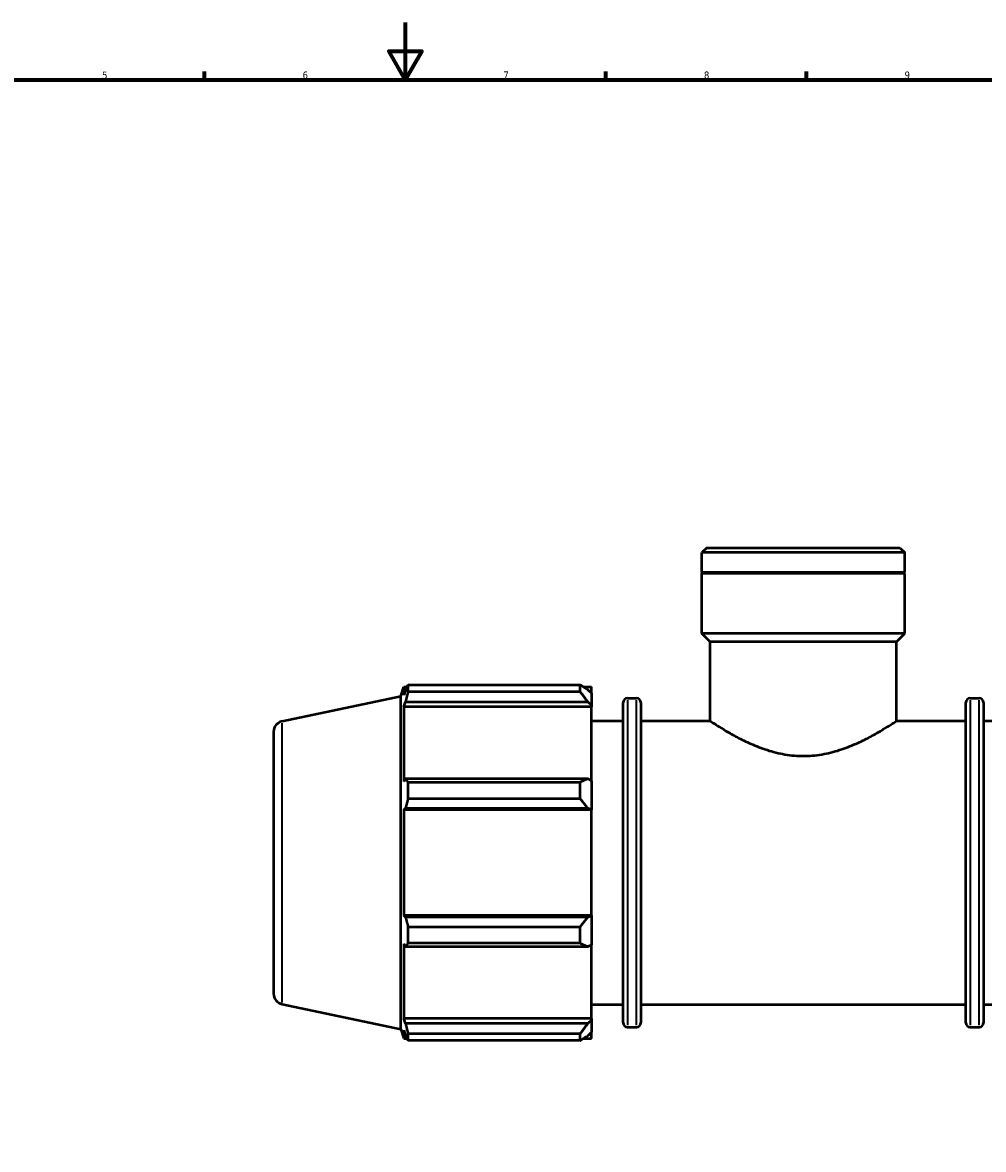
# Model space of a CAD drawing. Header units: millimetres. Extents: x 0 to 1330, y -193 to 1095.
# Tile 4 of 10: x 287 to 622, y 200 to 594. Entities that reach past the tile are written whole.
import ezdxf

# ---------------------------------------------------------------- set-up
doc = ezdxf.new("R2010")
doc.units = ezdxf.units.MM
for name, color, linetype, lineweight in [('Border (ISO)', 7, 'Continuous', 70), ('Visible (ISO)', 7, 'Continuous', 50), ('Visible Narrow (ISO)', 7, 'Continuous', 35)]:
    doc.layers.add(name, color=color, linetype=linetype, lineweight=lineweight)
doc.styles.add('Note Text (ISO)', font='tahoma.ttf')

# ---------------------------------------------------------------- blocks, each defined once
blk = doc.blocks.new('Borders Default Border')
at = {"layer": 'Border (ISO)'}
for p, q in [((350.42, 574), (350.42, 576.9)), ((490.58, 574), (490.58, 576.9)), ((560.67, 574), (560.67, 576.9))]:
    blk.add_line(p, q, dxfattribs=at)
at = {"layer": 'Border (ISO)', "flags": 128}
for points in [[(420.5, 594), (420.5, 574), (414.73, 584), (426.27, 584), (420.5, 574)], [(20, 20), (20, 574), (821, 574), (821, 20), (20, 20)]]:
    blk.add_lwpolyline(points, dxfattribs=at)
at = {"layer": 'Border (ISO)', "color": 232, "true_color": 0xca0064, "char_height": 2.5, "attachment_point": 7, "style": 'Note Text (ISO)'}
for s, insert in [('5', (314.64, 574.35)), ('6', (384.66, 574.35)), ('7', (454.77, 574.4)), ('8', (524.81, 574.34)), ('9', (594.88, 574.35))]:
    blk.add_mtext(s, dxfattribs=dict(at, insert=insert))

msp = doc.modelspace()

# ---------------------------------------------------------------- linework, layer by layer
at = {"layer": 'Visible (ISO)'}
for p, q in [((525.821, 410.568), (524.121, 408.869)), ((525.821, 410.568), (593.242, 410.568)), ((593.242, 410.568), (594.941, 408.869)), ((524.121, 401.868), (524.121, 408.869)), ((594.941, 408.869), (524.121, 408.869)), ((594.941, 401.868), (594.941, 408.869)), ((594.941, 401.868), (524.121, 401.868)), ((524.421, 401.568), (524.121, 401.868)), ((594.941, 401.568), (524.121, 401.568)), ((524.121, 380.568), (524.121, 401.568)), ((594.641, 401.568), (594.941, 401.868)), ((594.941, 380.568), (594.941, 401.568)), ((594.941, 380.568), (524.121, 380.568)), ((526.954, 377.736), (524.121, 380.568)), ((592.108, 377.736), (594.941, 380.568)), ((592.108, 377.736), (526.954, 377.736)), ((526.954, 350.068), (526.954, 377.736)), ((592.108, 350.068), (592.108, 377.736)), ((421.47, 362.67), (481.571, 362.67)), ((421.47, 360.283), (421.47, 362.67)), ((481.571, 360.283), (481.571, 362.67)), ((377.502, 349.95), (418.931, 358.756)), ((418.931, 358.756), (419.969, 361.948)), ((418.931, 242.381), (418.931, 358.756)), ((419.969, 361.948), (419.969, 359.108)), ((419.969, 361.948), (421.096, 361.948)), ((420.612, 360.996), (419.969, 359.108)), ((481.571, 360.283), (421.47, 360.283)), ((482.722, 361.948), (485.531, 361.948)), ((485.531, 359.737), (484.211, 360.996)), ((485.531, 359.737), (485.531, 361.948)), ((485.531, 359.737), (485.531, 355.599)), ((419.969, 355.013), (420.612, 356.769)), ((419.969, 355.013), (419.969, 328.911)), ((485.531, 355.013), (419.969, 355.013)), ((420.612, 356.769), (484.211, 356.769)), ((484.211, 356.769), (485.531, 355.599)), ((485.531, 355.599), (485.531, 355.013)), ((485.531, 329.215), (485.531, 355.013)), ((496.631, 244.648), (496.631, 356.488)), ((498.131, 357.988), (501.298, 357.988)), ((502.798, 356.488), (502.798, 244.648)), ((616.265, 244.648), (616.265, 356.488)), ((617.765, 357.988), (620.931, 357.988)), ((622.431, 356.488), (622.431, 244.648)), ((485.531, 350.068), (496.631, 350.068)), ((502.798, 350.068), (526.954, 350.068)), ((592.108, 350.068), (616.265, 350.068)), ((622.431, 350.068), (633.531, 350.068)), ((374.531, 346.282), (374.531, 254.855)), ((420.612, 329.825), (419.969, 328.911)), ((484.211, 329.825), (420.612, 329.825)), ((421.47, 322.916), (421.47, 328.678)), ((421.47, 328.678), (481.571, 328.678)), ((481.571, 322.916), (481.571, 328.678)), ((485.531, 329.215), (484.211, 329.825)), ((485.531, 329.215), (485.531, 319.224)), ((481.571, 322.916), (421.47, 322.916)), ((419.969, 319.026), (420.612, 319.621)), ((485.531, 319.026), (419.969, 319.026)), ((419.969, 319.026), (419.969, 282.111)), ((420.612, 319.621), (484.211, 319.621)), ((484.211, 319.621), (485.531, 319.224)), ((485.531, 319.224), (485.531, 319.026)), ((485.531, 282.111), (485.531, 319.026)), ((420.612, 281.516), (419.969, 282.111)), ((485.531, 282.111), (419.969, 282.111)), ((484.211, 281.516), (420.612, 281.516)), ((485.531, 281.913), (484.211, 281.516)), ((485.531, 282.111), (485.531, 281.913)), ((485.531, 281.913), (485.531, 271.922)), ((421.47, 272.459), (421.47, 278.22)), ((421.47, 278.22), (481.571, 278.22)), ((481.571, 272.459), (481.571, 278.22)), ((419.969, 272.226), (420.612, 271.312)), ((419.969, 272.226), (419.969, 246.124)), ((481.571, 272.459), (421.47, 272.459)), ((484.211, 271.312), (485.531, 271.922)), ((485.531, 246.124), (485.531, 271.922)), ((420.612, 271.312), (484.211, 271.312)), ((377.502, 251.187), (418.931, 242.381)), ((485.531, 251.068), (496.631, 251.068)), ((502.798, 251.068), (616.265, 251.068)), ((622.431, 251.068), (633.531, 251.068)), ((420.612, 244.367), (419.969, 246.124)), ((485.531, 246.124), (419.969, 246.124)), ((484.211, 244.367), (420.612, 244.367)), ((485.531, 245.538), (484.211, 244.367)), ((485.531, 246.124), (485.531, 245.538)), ((485.531, 245.538), (485.531, 241.4)), ((418.931, 242.381), (419.969, 239.188)), ((419.969, 242.029), (420.612, 240.141)), ((419.969, 242.029), (419.969, 239.188)), ((421.47, 238.467), (421.47, 240.854)), ((421.47, 240.854), (481.571, 240.854)), ((481.571, 238.467), (481.571, 240.854)), ((484.211, 240.141), (485.531, 241.4)), ((485.531, 239.188), (485.531, 241.4)), ((498.131, 243.148), (501.298, 243.148)), ((617.765, 243.148), (620.931, 243.148)), ((419.969, 239.188), (421.096, 239.188)), ((481.571, 238.467), (421.47, 238.467)), ((482.722, 239.188), (485.531, 239.188))]:
    msp.add_line(p, q, dxfattribs=at)
for centre, radius, start, end in [((498.131, 356.488), 1.5, 90, 180), ((501.298, 356.488), 1.5, 0, 90), ((617.765, 356.488), 1.5, 90, 180), ((620.931, 356.488), 1.5, 0, 90), ((378.281, 346.282), 3.75, 102, 180), ((378.281, 254.855), 3.75, 180, 258), ((498.131, 244.648), 1.5, 180, 270), ((501.298, 244.648), 1.5, 270, 0), ((617.765, 244.648), 1.5, 180, 270), ((620.931, 244.648), 1.5, 270, 0)]:
    msp.add_arc(centre, radius, start, end, dxfattribs=at)
for points, weights in [([(420.612, 360.996), (421.024, 361.816), (421.47, 362.67)], [1.00182986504, 1.00132330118, 1]), ([(484.211, 360.996), (482.944, 361.816), (481.571, 362.67)], [1.0061992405, 1.01186200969, 1.01672598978]), ([(421.47, 360.283), (421.024, 358.49), (420.612, 356.769)], [1, 1.00132330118, 1.00182986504]), ([(481.571, 360.283), (482.944, 358.49), (484.211, 356.769)], [1.01672598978, 1.01186200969, 1.0061992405]), ([(420.612, 329.825), (421.024, 329.263), (421.47, 328.678)], [1.00182986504, 1.00132330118, 1]), ([(484.211, 329.825), (482.944, 329.263), (481.571, 328.678)], [1.0061992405, 1.01186200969, 1.01672598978]), ([(421.47, 322.916), (421.024, 321.235), (420.612, 319.621)], [1, 1.00132330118, 1.00182986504]), ([(481.571, 322.916), (482.944, 321.235), (484.211, 319.621)], [1.01672598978, 1.01186200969, 1.0061992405]), ([(420.612, 281.516), (421.024, 279.902), (421.47, 278.22)], [1.00182986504, 1.00132330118, 1]), ([(484.211, 281.516), (482.944, 279.902), (481.571, 278.22)], [1.0061992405, 1.01186200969, 1.01672598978]), ([(421.47, 272.459), (421.024, 271.874), (420.612, 271.312)], [1, 1.00132330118, 1.00182986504]), ([(481.571, 272.459), (482.944, 271.874), (484.211, 271.312)], [1.01672598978, 1.01186200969, 1.0061992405]), ([(420.612, 244.367), (421.024, 242.646), (421.47, 240.854)], [1.00182986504, 1.00132330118, 1]), ([(484.211, 244.367), (482.944, 242.646), (481.571, 240.854)], [1.0061992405, 1.01186200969, 1.01672598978]), ([(421.47, 238.467), (421.024, 239.321), (420.612, 240.141)], [1, 1.00132330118, 1.00182986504]), ([(481.571, 238.467), (482.944, 239.321), (484.211, 240.141)], [1.01672598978, 1.01186200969, 1.0061992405])]:
    msp.add_rational_spline(points, weights, degree=2, dxfattribs=at)
for points, knots in [([(526.954, 350.068), (526.954, 350.068), (527.164, 349.93), (528.022, 349.371), (528.671, 348.951), (530.356, 347.894), (531.395, 347.256), (533.763, 345.868), (535.093, 345.119), (537.913, 343.637), (539.511, 342.845), (542.998, 341.31), (544.887, 340.567), (548.863, 339.288), (550.955, 338.754), (555.219, 338.027), (557.393, 337.837), (559.531, 337.837)], [15.3174273, 15.3174273, 15.3174273, 15.3174273, 15.9523541, 15.9523541, 16.5872808, 16.5872808, 17.2222075, 17.2222075, 17.8571343, 17.8571343, 18.4986598, 18.4986598, 19.1401854, 19.1401854, 19.7817109, 19.7817109, 20.4232364, 20.4232364, 20.4232364, 20.4232364]), ([(559.531, 337.837), (561.67, 337.837), (563.843, 338.027), (568.108, 338.754), (570.199, 339.288), (574.175, 340.567), (576.065, 341.31), (579.552, 342.845), (581.149, 343.637), (583.97, 345.119), (585.299, 345.868), (587.668, 347.256), (588.706, 347.894), (590.392, 348.951), (591.04, 349.371), (591.899, 349.93), (592.108, 350.068), (592.108, 350.068)], [0, 0, 0, 0, 0.6415255, 0.6415255, 1.2830511, 1.2830511, 1.9245766, 1.9245766, 2.5661021, 2.5661021, 3.2010289, 3.2010289, 3.8359556, 3.8359556, 4.4708824, 4.4708824, 5.1058091, 5.1058091, 5.1058091, 5.1058091])]:
    msp.add_open_spline(points, degree=3, knots=knots, dxfattribs=at)
at = {"layer": 'Visible Narrow (ISO)'}
for p, q in [((498.131, 357.281), (498.131, 243.855)), ((501.298, 243.855), (501.298, 357.281)), ((617.765, 357.281), (617.765, 243.855)), ((620.931, 243.855), (620.931, 357.281)), ((377.502, 251.795), (377.502, 349.342))]:
    msp.add_line(p, q, dxfattribs=at)

# ---------------------------------------------------------------- block references
msp.add_blockref('Borders Default Border', (0, 0))

doc.saveas('drawing.dxf')
